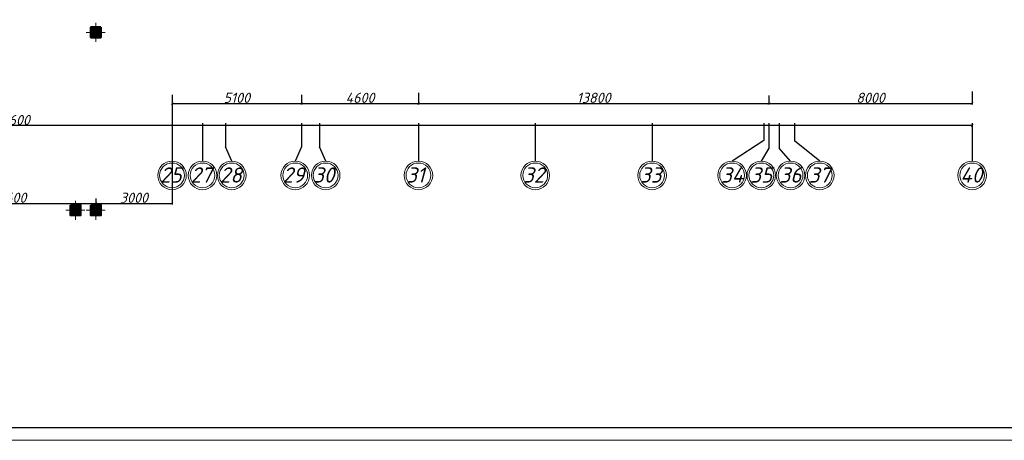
# Model space of a CAD drawing. Header units: millimetres. Extents: x 473009 to 2502882, y 456217 to 1153743.
# Tile 57 of 124: x 1599545 to 1638308, y 456606 to 473165. Entities that reach past the tile are written whole.
import ezdxf

# ---------------------------------------------------------------- set-up
doc = ezdxf.new("R2010")
doc.units = ezdxf.units.MM
doc.layers.add('kolonn', color=7, linetype='Continuous')
doc.layers.add('os', color=3, linetype='Continuous')
doc.layers.add('ЭМ', color=240, linetype='Continuous', lineweight=20)
doc.styles.add('SPDS1', font='spds.shx', dxfattribs={"width": 0.8})
doc.styles.get("Standard").update_dxf_attribs({"font": 'isocpeui.ttf'})
doc.dimstyles.new('ISO-25', dxfattribs={"dimtxt": 400, "dimasz": 100, "dimexe": 50, "dimexo": 50, "dimgap": 20, "dimtad": 1, "dimdec": 0, "dimtxsty": 'Standard', "dimblk": 'ARCHTICK', "dimcen": 20, "dimclrd": 1, "dimclre": 1, "dimadec": 0, "dimazin": 0, "dimtfac": 1, "dimtdec": 0, "dimtmove": 0, "dimatfit": 3, "dimldrblk": 'ARCHTICK', "dimfxl": 1, "dimarcsym": 0})

# ---------------------------------------------------------------- blocks, each defined once
blk = doc.blocks.new('ghsdd')
at = {"ltscale": 50}
h = blk.add_hatch(color=256, dxfattribs=at)
h.paths.add_polyline_path([(0, 200), (-200, 200), (-200, 0), (0, 0)])
h.paths.add_polyline_path([(200, 0), (200, 200), (0, 200), (0, 0)])
h.paths.add_polyline_path([(0, 0), (-200, 0), (-200, -200), (0, -200)])
h.paths.add_polyline_path([(0, 0), (0, -200), (200, -200), (200, 0)])
at = {"lineweight": 0}
for p, q in [((0, -374), (0, 374)), ((-374, 0), (374, 0))]:
    blk.add_line(p, q, dxfattribs=at)
at = {"lineweight": 50, "ltscale": 50}
blk.add_lwpolyline([(200, 200), (200, -200), (-200, -200), (-200, 200), (200, 200)], dxfattribs=at)
blk = doc.blocks.new('_ArchTick')
at = {"color": 0, "linetype": 'ByBlock', "const_width": 0.15}
blk.add_lwpolyline([(-0.5, -0.5), (0.5, 0.5)], dxfattribs=at)
blk = doc.blocks.new('*D93')
at = {"color": 1, "lineweight": -2, "transparency": 16777216}
for p, q in [((1595942, 466203), (1595942, 465885)), ((1595942, 465935), (1602542, 465935)), ((1602542, 466131), (1602542, 465885))]:
    blk.add_line(p, q, dxfattribs=at)
at = {"layer": 'Defpoints', "color": 0, "lineweight": 50, "transparency": 16777216}
for p in [(1595942, 466253), (1602542, 466181), (1602542, 465935)]:
    blk.add_point(p, dxfattribs=at)
at = {"color": 1, "lineweight": -2, "transparency": 16777216, "xscale": 100, "yscale": 100, "zscale": 100, "rotation": 180}
blk.add_blockref('_ArchTick', (1595942, 465935), dxfattribs=at)
at = {"color": 1, "lineweight": -2, "transparency": 16777216, "xscale": 100, "yscale": 100, "zscale": 100}
blk.add_blockref('_ArchTick', (1602542, 465935), dxfattribs=at)
at = {"color": 0, "transparency": 16777216, "insert": (1599242, 466155), "char_height": 400, "attachment_point": 5}
blk.add_mtext('6600', dxfattribs=at)
blk = doc.blocks.new('*D94')
at = {"color": 1, "lineweight": -2, "transparency": 16777216}
for p, q in [((1605542, 470207), (1605542, 465885)), ((1602542, 466131), (1602542, 465885)), ((1602542, 465935), (1605542, 465935))]:
    blk.add_line(p, q, dxfattribs=at)
at = {"layer": 'Defpoints', "color": 0, "lineweight": 50, "transparency": 16777216}
for p in [(1605542, 470257), (1602542, 466181), (1605542, 465935)]:
    blk.add_point(p, dxfattribs=at)
at = {"color": 1, "lineweight": -2, "transparency": 16777216, "xscale": 100, "yscale": 100, "zscale": 100, "rotation": 180}
blk.add_blockref('_ArchTick', (1602542, 465935), dxfattribs=at)
at = {"color": 1, "lineweight": -2, "transparency": 16777216, "xscale": 100, "yscale": 100, "zscale": 100}
blk.add_blockref('_ArchTick', (1605542, 465935), dxfattribs=at)
at = {"color": 0, "transparency": 16777216, "insert": (1604042, 466155), "char_height": 400, "attachment_point": 5}
blk.add_mtext('3000', dxfattribs=at)
blk = doc.blocks.new('*D95')
at = {"color": 1, "lineweight": -2, "transparency": 16777216}
for p, q in [((1605542, 470207), (1605542, 469820)), ((1610642, 470207), (1610642, 469820)), ((1605542, 469870), (1610642, 469870))]:
    blk.add_line(p, q, dxfattribs=at)
at = {"layer": 'Defpoints', "color": 0, "lineweight": 50, "transparency": 16777216}
for p in [(1605542, 470257), (1610642, 470257), (1610642, 469870)]:
    blk.add_point(p, dxfattribs=at)
at = {"color": 1, "lineweight": -2, "transparency": 16777216, "xscale": 100, "yscale": 100, "zscale": 100, "rotation": 180}
blk.add_blockref('_ArchTick', (1605542, 469870), dxfattribs=at)
at = {"color": 1, "lineweight": -2, "transparency": 16777216, "xscale": 100, "yscale": 100, "zscale": 100}
blk.add_blockref('_ArchTick', (1610642, 469870), dxfattribs=at)
at = {"color": 0, "transparency": 16777216, "insert": (1608092, 470090), "char_height": 400, "attachment_point": 5}
blk.add_mtext('5100', dxfattribs=at)
blk = doc.blocks.new('*D96')
at = {"color": 1, "lineweight": -2, "transparency": 16777216}
for p, q in [((1610642, 470207), (1610642, 469820)), ((1615242, 470280), (1615242, 469820)), ((1610642, 469870), (1615242, 469870))]:
    blk.add_line(p, q, dxfattribs=at)
at = {"layer": 'Defpoints', "color": 0, "lineweight": 50, "transparency": 16777216}
for p in [(1610642, 470257), (1615242, 470330), (1615242, 469870)]:
    blk.add_point(p, dxfattribs=at)
at = {"color": 1, "lineweight": -2, "transparency": 16777216, "xscale": 100, "yscale": 100, "zscale": 100, "rotation": 180}
blk.add_blockref('_ArchTick', (1610642, 469870), dxfattribs=at)
at = {"color": 1, "lineweight": -2, "transparency": 16777216, "xscale": 100, "yscale": 100, "zscale": 100}
blk.add_blockref('_ArchTick', (1615242, 469870), dxfattribs=at)
at = {"color": 0, "transparency": 16777216, "insert": (1612942, 470090), "char_height": 400, "attachment_point": 5}
blk.add_mtext('4600', dxfattribs=at)
blk = doc.blocks.new('*D97')
at = {"color": 1, "lineweight": -2, "transparency": 16777216}
for p, q in [((1615242, 470280), (1615242, 469820)), ((1615242, 469870), (1629042, 469870)), ((1629042, 470180), (1629042, 469820))]:
    blk.add_line(p, q, dxfattribs=at)
at = {"layer": 'Defpoints', "color": 0, "lineweight": 50, "transparency": 16777216}
for p in [(1615242, 470330), (1629042, 470230), (1629042, 469870)]:
    blk.add_point(p, dxfattribs=at)
at = {"color": 1, "lineweight": -2, "transparency": 16777216, "xscale": 100, "yscale": 100, "zscale": 100, "rotation": 180}
blk.add_blockref('_ArchTick', (1615242, 469870), dxfattribs=at)
at = {"color": 1, "lineweight": -2, "transparency": 16777216, "xscale": 100, "yscale": 100, "zscale": 100}
blk.add_blockref('_ArchTick', (1629042, 469870), dxfattribs=at)
at = {"color": 0, "transparency": 16777216, "insert": (1622142, 470090), "char_height": 400, "attachment_point": 5}
blk.add_mtext('13800', dxfattribs=at)
blk = doc.blocks.new('*D98')
at = {"color": 1, "lineweight": -2, "transparency": 16777216}
for p, q in [((1637042, 470339), (1637042, 469820)), ((1629042, 470180), (1629042, 469820)), ((1629042, 469870), (1637042, 469870))]:
    blk.add_line(p, q, dxfattribs=at)
at = {"layer": 'Defpoints', "color": 0, "lineweight": 50, "transparency": 16777216}
for p in [(1629042, 470230), (1637042, 470389), (1637042, 469870)]:
    blk.add_point(p, dxfattribs=at)
at = {"color": 1, "lineweight": -2, "transparency": 16777216, "xscale": 100, "yscale": 100, "zscale": 100, "rotation": 180}
blk.add_blockref('_ArchTick', (1629042, 469870), dxfattribs=at)
at = {"color": 1, "lineweight": -2, "transparency": 16777216, "xscale": 100, "yscale": 100, "zscale": 100}
blk.add_blockref('_ArchTick', (1637042, 469870), dxfattribs=at)
at = {"color": 0, "transparency": 16777216, "insert": (1633042, 470090), "char_height": 400, "attachment_point": 5}
blk.add_mtext('8000', dxfattribs=at)
blk = doc.blocks.new('*D99')
at = {"color": 1, "lineweight": -2, "transparency": 16777216}
for p, q in [((1561442, 469048), (1561442, 468945)), ((1637042, 469048), (1637042, 468945)), ((1637042, 468995), (1561442, 468995))]:
    blk.add_line(p, q, dxfattribs=at)
at = {"layer": 'Defpoints', "color": 0, "lineweight": 50, "transparency": 16777216}
for p in [(1561442, 469098), (1637042, 469098), (1561442, 468995)]:
    blk.add_point(p, dxfattribs=at)
at = {"color": 1, "lineweight": -2, "transparency": 16777216, "xscale": 100, "yscale": 100, "zscale": 100, "rotation": 180}
blk.add_blockref('_ArchTick', (1561442, 468995), dxfattribs=at)
at = {"color": 1, "lineweight": -2, "transparency": 16777216, "xscale": 100, "yscale": 100, "zscale": 100}
blk.add_blockref('_ArchTick', (1637042, 468995), dxfattribs=at)
at = {"color": 0, "transparency": 16777216, "insert": (1599242, 469218), "char_height": 400, "attachment_point": 5}
blk.add_mtext('75600', dxfattribs=at)
blk = doc.blocks.new('1231234431252433')
at = {"layer": 'ЭМ', "color": 0, "lineweight": 20, "ltscale": 0.5}
blk.add_lwpolyline([(287242, 187022), (413342, 187022), (413342, 269622), (287242, 269622)], close=True, dxfattribs=at)
at = {"layer": 'ЭМ', "color": 0, "lineweight": 30, "ltscale": 0.5}
blk.add_lwpolyline([(289242, 187522), (412842, 187522), (412842, 269122), (289242, 269122)], close=True, dxfattribs=at)

msp = doc.modelspace()

# ---------------------------------------------------------------- linework, layer by layer
at = {"lineweight": 30}
for points in [[(1602342.1, 472865.1), (1602742.1, 472865.1), (1602742.1, 472465.1), (1602342.1, 472465.1)], [(1601542.1, 465865.1), (1601942.1, 465865.1), (1601942.1, 465465.1), (1601542.1, 465465.1)], [(1602342.1, 465865.1), (1602742.1, 465865.1), (1602742.1, 465465.1), (1602342.1, 465465.1)]]:
    msp.add_lwpolyline(points, close=True, dxfattribs=at)
at = {"layer": 'os', "color": 0}
for p, q in [((1605542.1, 469097.7), (1605542.1, 467597.7)), ((1606742.1, 469097.7), (1606742.1, 467597.7)), ((1607642.1, 469097.7), (1607642.1, 468157.7)), ((1610642.1, 469097.7), (1610642.1, 468157.7)), ((1611342.1, 469097.7), (1611342.1, 468157.7)), ((1615242.1, 469097.7), (1615242.1, 467597.7)), ((1619842.1, 469097.7), (1619842.1, 467597.7)), ((1624442.1, 469097.7), (1624442.1, 467597.7)), ((1628842.1, 469097.7), (1628842.1, 468408.5)), ((1629042.1, 469097.7), (1629042.1, 468102.9)), ((1629442.1, 469097.7), (1629442.1, 468102.9)), ((1630042.1, 469097.7), (1630042.1, 468395.2)), ((1637042.1, 469097.7), (1637042.1, 467597.7)), ((1607892.1, 467597.7), (1607642.1, 468157.7))]:
    msp.add_line(p, q, dxfattribs=at)
for points in [[(1628842.1, 468408.5), (1627592.1, 467597.7)], [(1631042.1, 467597.7), (1630042.1, 468395.2)], [(1610642.1, 468157.7), (1610392.1, 467597.7)], [(1611592.1, 467597.7), (1611342.1, 468157.7)], [(1629042.1, 468102.9), (1628742.1, 467597.7)], [(1629892.1, 467597.7), (1629442.1, 468102.9)]]:
    msp.add_lwpolyline(points, dxfattribs=at)
at = {"layer": 'os', "color": 0, "lineweight": 0}
for centre, radius in [((1605542.1, 467035.2), 562.5), ((1605542.1, 467035.2), 487.5), ((1606742.1, 467035.2), 562.5), ((1606742.1, 467035.2), 487.5), ((1607892.1, 467035.2), 562.5), ((1607892.1, 467035.2), 487.5), ((1610392.1, 467035.2), 562.5), ((1610392.1, 467035.2), 487.5), ((1611592.1, 467035.2), 562.5), ((1611592.1, 467035.2), 487.5), ((1615242.1, 467035.2), 562.5), ((1615242.1, 467035.2), 487.5), ((1619842.1, 467035.2), 562.5), ((1619842.1, 467035.2), 487.5), ((1624442.1, 467035.2), 562.5), ((1624442.1, 467035.2), 487.5), ((1627592.1, 467035.2), 562.5), ((1627592.1, 467035.2), 487.5), ((1628742.1, 467035.2), 562.5), ((1628742.1, 467035.2), 487.5), ((1629892.1, 467035.2), 562.5), ((1629892.1, 467035.2), 487.5), ((1631042.1, 467035.2), 562.5), ((1631042.1, 467035.2), 487.5), ((1637042.1, 467035.2), 562.5), ((1637042.1, 467035.2), 487.5)]:
    msp.add_circle(centre, radius, dxfattribs=at)

# ---------------------------------------------------------------- block references
at = {"lineweight": 50}
msp.add_blockref('1231234431252433', (1253907, 269584), dxfattribs=at)
at = {"layer": 'kolonn'}
msp.add_blockref('ghsdd', (1602542.1, 472665.1), dxfattribs=at)
at = {"layer": 'kolonn', "xscale": -1}
for p in [(1601742.1, 465665.1), (1602542.1, 465665.1)]:
    msp.add_blockref('ghsdd', p, dxfattribs=at)

# ---------------------------------------------------------------- texts
at = {"ltscale": 50}
for s, p in [('25', (1605075.3, 466751.5)), ('27', (1606275.3, 466751.5)), ('28', (1607425.3, 466751.5)), ('29', (1609896.6, 466751.5)), ('30', (1611096.6, 466751.5)), ('31', (1614762, 466751.5)), ('32', (1619363.1, 466751.5)), ('33', (1623963.1, 466751.5)), ('34', (1627158.6, 466751.5)), ('35', (1628308.6, 466751.5)), ('36', (1629458.6, 466751.5)), ('37', (1630608.6, 466751.5)), ('40', (1636575.1, 466751.5))]:
    msp.add_text(s, height=600, dxfattribs=at).set_placement(p)
at = {"color": 7, "ltscale": 2, "insert": (513015.9, 476034.8), "char_height": 250, "width": 17719.705, "attachment_point": 4, "line_spacing_factor": 1.44, "style": 'SPDS1'}
msp.add_mtext('\\pi7954.85267;{\\L\\C256;Общие данные\\P\\pi0;\\l    1.Настоящий проект электроосвещения и электрооборудования здания выполнен на основании следующих исходных данных разделов: АР, ОВ, ОС, ТХ. \\PВРУ-1- Ру =116,2кВт; \\P             Рр =98,7кВт.\\P    2.Проектом предусмотрено рабочее (общее, местное) ремонтное и аварийное освещение.\\P    3.Общее рабочее освещение предусматривается стационарными светодиодными светильниками. Выбор типа светильников производился в соответствии с назначением помещений, характеристикой среды и требованиями архитектурного оформления.\\P   4.Освещенность помещений принята согласно нормам и правилам КМК2.01.05-98.\\P   5.Управление рабочим освещением осуществляется выключателями, установленными по месту в помещениях .\\P   6.Аварийное освещение предусматривается по линиям проходов и выходов из здания. Светильники аварийного освещения выделяются из числа светильников общего рабочего освещения и питаются от сети аварийного освещения.\\P   7.Включение светильников общего и аварийного освещения раздельное.\\P  8.Групповая осветительная сеть выполняется кабелем марки ВВГнг-0,66  в ПВХ гофротрубе за подвесным потолком, в плитах перекрытий.   \\P     9.Силовыми электроприемниками являются  технологическое,  сантехническое оборудование. Номинальная мощность установленных электроприемников принята в соответствии с заданиями технологической, вентиляционной частей проекта. \\PРасчетная мощность силовых электроприемников определена методом коэффициентов спроса по характерным группам электроприемников (на основании рекомендаций КМК). . Отключение общей вентиляции при пожаре осуществляется поступлением сигнала на магнитный пускатель "МП".\\P     10.Силовая распределительная сеть выполняется кабелем ВВГнг, проложенная за подвесным потолком в ПВХ гофротрубе и скрыто в ПВХ трубе под слоем штукатурки. \\P     11.Силовые распределительные пункты приняты с автоматическими выключателями на отходящих линиях. Щиты принять навесными. В качестве главного распределительного щита принята панель ПР. Магистральные сети выполняются кабелем марки ВВГнг, проложенные в гофрированных трубах ПВХ, на скобах.\\P    12.Для защиты от поражения электрическим током предусматривается следующие виды заземления :\\P     Заземление всех корпусов электроприемников выполняется в однофазной сети третьим  заземляющим проводом,в трехфазной-пятым заземляющим проводом.\\PВ проекте принята система заземления TN-S. Ввод в здание должен быть предусмотрен пятижильным кабелем. Пятая жила соединяется с заземленной нейтралью источника.\\P    13. Опасные зоны на объекте отсутствуют\\C5;.\\P    }14. {\\C256;Монтаж выполнить в соответствии с ПУЭ и КМК3.05.06-97.}', dxfattribs=at)

# ---------------------------------------------------------------- dimensions: what is measured, and where the dimension line sits
for base, p1, p2, picture, middle in [((1605542.1, 465935.4), (1602542.1, 466181.1), (1605542.1, 470256.6), '*D94', (1604042.1, 466155.4)), ((1610642.1, 469869.8), (1605542.1, 470256.6), (1610642.1, 470256.6), '*D95', (1608092.1, 470089.8)), ((1615242.1, 469869.8), (1610642.1, 470256.6), (1615242.1, 470329.7), '*D96', (1612942.1, 470089.8)), ((1629042.1, 469869.8), (1615242.1, 470329.7), (1629042.1, 470230.4), '*D97', (1622142.1, 470089.8)), ((1637042.1, 469869.8), (1629042.1, 470230.4), (1637042.1, 470388.6), '*D98', (1633042.1, 470089.8)), ((1602542.1, 465935.4), (1595942.1, 466253), (1602542.1, 466181.1), '*D93', (1599242.1, 466155.4))]:
    dim = msp.add_linear_dim(base=base, p1=p1, p2=p2, dimstyle='ISO-25', override={"dimtmove": 1})
    dim.commit()
    dim.dimension.update_dxf_attribs({"geometry": picture, "text_midpoint": middle})
dim = msp.add_linear_dim(base=(1561442.1, 468995.2), p1=(1637042.1, 469097.7), p2=(1561442.1, 469097.7), dimstyle='ISO-25')
dim.commit()
dim.dimension.update_dxf_attribs({"geometry": '*D99', "text_midpoint": (1599242.1, 469217.8)})

doc.saveas('drawing.dxf')
